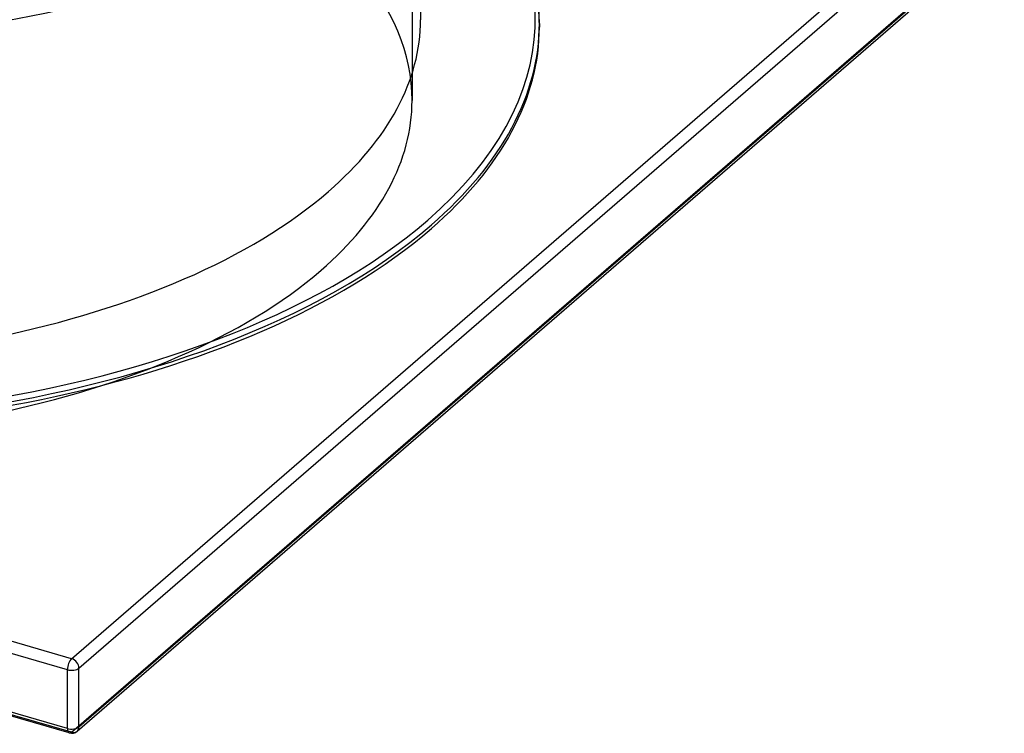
# Model space of a CAD drawing. Header units: millimetres. Extents: x -749 to 749, y -690 to 572.
# Tile 5 of 9: x 169 to 749, y -690 to -269. Entities that reach past the tile are written whole.
import ezdxf

# ---------------------------------------------------------------- set-up
doc = ezdxf.new("R2010")
doc.units = ezdxf.units.MM
doc.layers.add('HIDDEN', color=7, linetype='Continuous')
doc.layers.add('THICK', color=7, linetype='Continuous')

msp = doc.modelspace()

# ---------------------------------------------------------------- linework, layer by layer
at = {"layer": 'HIDDEN'}
for p, q in [((400, -42.09), (400, -316.97)), ((199.48, -689.21), (744.48, -217.22)), ((199.48, -689.21), (-744.48, -416.71))]:
    msp.add_line(p, q, dxfattribs=at)
for centre, major_axis, ratio, start_param, end_param in [((0, -273.66), (-475, 0), 0.5, -3.141592, -0.523599), ((0, -42.09), (-472.5, 0), 0.5, 0, 2.617994), ((0, -271.5), (475, 0), 0.5, 0, 1.047198), ((0, -316.97), (400, 0), 0.5, 0, 0.816976), ((0, -316.97), (400, 0), 0.5, -3.141592, -0.523599), ((0, -316.97), (400, 0), 0.5, -0.523599, 0), ((199.48, -684.88), (-1.39, -4.8), 0.433013, 0.000007, 0.588003), ((199.48, -684.88), (-3.27, 3.78), 0.75, 2.284521, 3.141672)]:
    msp.add_ellipse(centre, major_axis=major_axis, ratio=ratio, start_param=start_param, end_param=end_param, dxfattribs=at)
at = {"layer": 'THICK'}
for p, q in [((199.48, -645.91), (744.48, -173.92)), ((405, -170.52), (405, -269.33)), ((203.81, -651.49), (748.81, -179.5)), ((203.81, -686.13), (748.81, -214.14)), ((202.76, -688.66), (747.76, -216.67)), ((475, -271.5), (474.58, -261.44)), ((475, -271.5), (475, -273.66)), ((199.48, -645.91), (-744.48, -373.41)), ((196.98, -652.4), (-746.98, -379.9)), ((196.98, -687.04), (-746.98, -414.54)), ((198.1, -689.68), (-745.87, -417.18)), ((196.98, -687.04), (196.98, -652.4)), ((203.81, -686.13), (203.81, -651.49))]:
    msp.add_line(p, q, dxfattribs=at)
msp.add_arc((199.48, -684.88), 5, 253.89796, 310.89677, dxfattribs=at)
for centre, major_axis, ratio, start_param, end_param in [((0, -46.42), (-475, 0), 0.5, 0.238393, 2.617994), ((0, -269.33), (472.5, 0), 0.5, -0.523599, 0.48494), ((0, -269.33), (405, 0), 0.5, -3.141592, -0.523599), ((0, -269.33), (405, 0), 0.5, -0.523599, 0), ((0, -271.5), (475, 0), 0.5, -0.523599, 0), ((0, -273.66), (-475, 0), 0.5, 0, 2.617994), ((0, -273.66), (-475, 0), 0.5, 2.617994, 3.141593), ((0, -269.33), (472.5, 0), 0.5, -2.094395, -0.523599), ((0, -271.5), (475, 0), 0.5, -2.094395, -0.523599), ((199.48, -650.24), (-1.39, -4.8), 0.433013, -2.55359, -0.982794), ((199.48, -650.24), (-3.27, 3.78), 0.75, -2.427868, -0.857072), ((199.48, -650.24), (-5, 0), 0.5, 1.047198, 2.617994), ((199.48, -684.88), (-5, 0), 0.5, 1.047198, 2.617994), ((199.48, -684.88), (-1.39, -4.8), 0.433013, -0.982794, 0.000007), ((199.48, -684.88), (-3.27, 3.78), 0.75, -3.141514, -2.427868)]:
    msp.add_ellipse(centre, major_axis=major_axis, ratio=ratio, start_param=start_param, end_param=end_param, dxfattribs=at)

doc.saveas('drawing.dxf')
